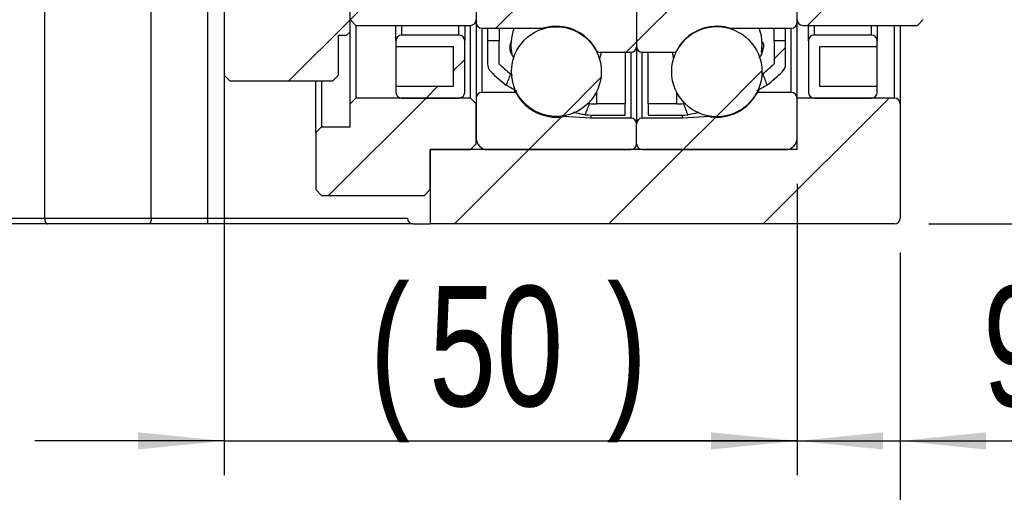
# Model space of a CAD drawing. Header units: millimetres. Extents: x 53 to 276, y 20 to 196.
# Tile 5 of 10: x 213 to 241, y 38 to 52. Entities that reach past the tile are written whole.
import ezdxf

# ---------------------------------------------------------------- set-up
doc = ezdxf.new("R2010")
doc.units = ezdxf.units.MM
doc.layers.add('FORMAT', color=7, linetype='Continuous')
doc.styles.add('SLDTEXTSTYLE0', font='TXT', dxfattribs={"width": 0.75})
doc.dimstyles.new('SLDDIMSTYLE2', dxfattribs={"dimtxt": 3.5, "dimasz": 2.5, "dimexe": 0, "dimexo": 0.0625, "dimgap": 0.875, "dimtad": 1, "dimlfac": 3, "dimrnd": 1e-09, "dimzin": 12, "dimdsep": 46, "dimtxsty": 'SLDTEXTSTYLE0', "dimsah": 1, "dimcen": 0.09, "dimadec": 0, "dimazin": 3, "dimtfac": 1, "dimtofl": 0, "dimtmove": 0, "dimatfit": 3, "dimfxl": 1, "dimfrac": 2, "dimtolj": 1, "dimtzin": 12, "dimarcsym": 0})
doc.dimstyles.new('SLDDIMSTYLE3', dxfattribs={"dimtxt": 3.5, "dimasz": 2.5, "dimexe": 0, "dimexo": 0.0625, "dimgap": 0.875, "dimtad": 1, "dimlfac": 3, "dimrnd": 1e-09, "dimzin": 12, "dimdsep": 46, "dimtxsty": 'SLDTEXTSTYLE0', "dimsah": 1, "dimcen": 0.09, "dimadec": 0, "dimazin": 3, "dimtfac": 1, "dimtmove": 0, "dimatfit": 0, "dimfxl": 1, "dimfrac": 2, "dimtolj": 1, "dimtzin": 12, "dimarcsym": 0})
doc.dimstyles.new('SLDDIMSTYLE7', dxfattribs={"dimtxt": 3.5, "dimasz": 2.5, "dimexe": 0, "dimexo": 0.0625, "dimgap": 0.875, "dimtad": 1, "dimlfac": 3, "dimrnd": 1e-09, "dimzin": 12, "dimdsep": 46, "dimtxsty": 'SLDTEXTSTYLE0', "dimsah": 1, "dimcen": 0.09, "dimadec": 0, "dimazin": 3, "dimtol": 1, "dimtp": 0.02, "dimtm": 0.02, "dimtfac": 1, "dimtmove": 0, "dimatfit": 0, "dimfxl": 1, "dimfrac": 2, "dimtolj": 1, "dimarcsym": 0})

# ---------------------------------------------------------------- blocks, each defined once
blk = doc.blocks.new('_D_13')
at = {"layer": 'FORMAT', "color": 7}
for p, q in [((218.634, 58.295), (218.634, 38.41)), ((235.3, 46.895), (235.3, 38.41)), ((218.634, 39.41), (213.134, 39.41)), ((218.634, 39.41), (235.3, 39.41)), ((235.3, 39.41), (240.8, 39.41))]:
    blk.add_line(p, q, dxfattribs=at)
for points in [[(218.634, 39.41), (216.134, 39.66), (216.134, 39.16)], [(235.3, 39.41), (237.8, 39.16), (237.8, 39.66)]]:
    blk.add_solid(points, dxfattribs=at)
at = {"layer": 'FORMAT', "color": 7, "char_height": 3.5, "attachment_point": 1, "style": 'SLDTEXTSTYLE0'}
for s, insert in [('(', (222.875, 43.922)), (')', (229.769, 43.922)), ('50', (224.596, 43.922))]:
    blk.add_mtext(s, dxfattribs=dict(at, insert=insert))
blk = doc.blocks.new('_D_14')
at = {"layer": 'FORMAT', "color": 7}
for p, q in [((235.3, 46.895), (235.3, 38.41)), ((238.3, 44.895), (238.3, 38.41)), ((235.3, 39.41), (229.8, 39.41)), ((235.3, 39.41), (238.3, 39.41)), ((238.3, 39.41), (243.292, 39.41))]:
    blk.add_line(p, q, dxfattribs=at)
for points in [[(235.3, 39.41), (232.8, 39.66), (232.8, 39.16)], [(238.3, 39.41), (240.8, 39.16), (240.8, 39.66)]]:
    blk.add_solid(points, dxfattribs=at)
at = {"layer": 'FORMAT', "color": 7, "insert": (240.706, 43.922), "char_height": 3.5, "attachment_point": 1, "style": 'SLDTEXTSTYLE0'}
blk.add_mtext('9', dxfattribs=at)
blk = doc.blocks.new('_D_15')
at = {"layer": 'FORMAT', "color": 7}
for p, q in [((238.3, 44.895), (238.3, 30.639)), ((196.967, 43.895), (196.967, 30.639)), ((196.967, 31.639), (238.3, 31.639))]:
    blk.add_line(p, q, dxfattribs=at)
for points in [[(196.967, 31.639), (199.467, 31.389), (199.467, 31.889)], [(238.3, 31.639), (235.8, 31.889), (235.8, 31.389)]]:
    blk.add_solid(points, dxfattribs=at)
at = {"layer": 'FORMAT', "color": 7, "insert": (211.695, 36.151), "char_height": 3.5, "attachment_point": 1, "style": 'SLDTEXTSTYLE0'}
blk.add_mtext('124', dxfattribs=at)
blk = doc.blocks.new('_D_17')
at = {"layer": 'FORMAT', "color": 7}
for p, q in [((254.967, 55.728), (254.967, 61.228)), ((240.787, 55.728), (255.967, 55.728)), ((254.967, 55.728), (254.967, 45.728)), ((239.134, 45.728), (255.967, 45.728)), ((254.967, 45.728), (254.967, 40.228))]:
    blk.add_line(p, q, dxfattribs=at)
for points in [[(254.967, 55.728), (255.217, 58.228), (254.717, 58.228)], [(254.967, 45.728), (254.717, 43.228), (255.217, 43.228)]]:
    blk.add_solid(points, dxfattribs=at)
at = {"layer": 'FORMAT', "color": 7, "char_height": 3.5, "attachment_point": 1, "rotation": 90, "style": 'SLDTEXTSTYLE0'}
for s, insert in [('±0.02', (250.455, 47.631)), ('30', (250.455, 41.147))]:
    blk.add_mtext(s, dxfattribs=dict(at, insert=insert))

msp = doc.modelspace()

# ---------------------------------------------------------------- hatches: boundary and pattern name
at = {"layer": 'FORMAT', "linetype": 'Continuous', "lineweight": 18}
h = msp.add_hatch(dxfattribs=at)
h.set_pattern_fill('ANSI31', color=256, style=0)
h.paths.add_polyline_path([(222.2002, 51.2283), (222.3002, 51.3283), (222.3002, 52.1616), (221.9002, 52.5616), (219.0336, 52.5616), (218.6336, 52.1616), (218.6336, 50.0616), (218.8002, 49.8949), (221.8002, 49.8949), (221.9669, 50.0616), (221.9669, 51.2283)], flags=0)
h = msp.add_hatch(dxfattribs=at)
h.set_pattern_fill('ANSI31', color=256, style=0)
edge = h.paths.add_edge_path(flags=0)
edge.add_line((222.4669, 52.3949), (222.3002, 52.2283))
edge.add_line((222.3002, 52.2283), (222.3002, 51.6783))
edge.add_line((222.3002, 51.6783), (222.4669, 51.5116))
edge.add_line((222.4669, 51.5116), (225.8002, 51.5116))
edge.add_arc((225.8002, 51.6783), 0.1667, 270, 360)
edge.add_line((225.9669, 51.6783), (225.9669, 52.2283))
edge.add_arc((225.8002, 52.2283), 0.1667, 0, 90)
edge.add_line((225.8002, 52.3949), (222.4669, 52.3949))
h = msp.add_hatch(dxfattribs=at)
h.set_pattern_fill('ANSI31', color=256, style=0)
edge = h.paths.add_edge_path(flags=0)
edge.add_line((230.3002, 52.3949), (226.1336, 52.3949))
edge.add_arc((226.1336, 52.2283), 0.1667, 90, 180)
edge.add_line((225.9669, 52.2283), (225.9669, 51.5949))
edge.add_arc((226.1336, 51.5949), 0.1667, 180, 270)
edge.add_line((226.1336, 51.4283), (227.9089, 51.4283))
edge.add_arc((227.9089, 51.4949), 0.0667, 270, 286.35809)
edge.add_arc((228.3002, 50.1616), 1.3229, 27.11462, 106.35809, ccw=False)
edge.add_arc((229.5371, 50.7949), 0.0667, 207.11462, 270)
edge.add_line((229.5371, 50.7283), (230.4669, 50.7283))
edge.add_arc((230.4669, 50.8949), 0.1667, 270, 360)
edge.add_line((230.6336, 50.8949), (230.6336, 52.0616))
edge.add_arc((230.3002, 52.0616), 0.3333, 360, 450)
h = msp.add_hatch(dxfattribs=at)
h.set_pattern_fill('ANSI31', color=256, style=0)
edge = h.paths.add_edge_path(flags=0)
edge.add_line((235.3002, 51.5949), (235.3002, 52.2283))
edge.add_arc((235.1336, 52.2283), 0.1667, 0, 90)
edge.add_line((235.1336, 52.3949), (230.9669, 52.3949))
edge.add_arc((230.9669, 52.0616), 0.3333, 90, 180)
edge.add_line((230.6336, 52.0616), (230.6336, 50.8949))
edge.add_arc((230.8002, 50.8949), 0.1667, 180, 270)
edge.add_line((230.8002, 50.7283), (231.73, 50.7283))
edge.add_arc((231.73, 50.7949), 0.0667, 270, 332.88538)
edge.add_arc((232.9669, 50.1616), 1.3229, 73.64191, 152.88538, ccw=False)
edge.add_arc((233.3583, 51.4949), 0.0667, 253.64191, 270)
edge.add_line((233.3583, 51.4283), (235.1336, 51.4283))
edge.add_arc((235.1336, 51.5949), 0.1667, 270, 360)
h = msp.add_hatch(dxfattribs=at)
h.set_pattern_fill('ANSI31', color=256, style=0)
edge = h.paths.add_edge_path(flags=0)
edge.add_line((238.9669, 52.2283), (238.8002, 52.3949))
edge.add_line((238.8002, 52.3949), (235.4669, 52.3949))
edge.add_arc((235.4669, 52.2283), 0.1667, 90, 180)
edge.add_line((235.3002, 52.2283), (235.3002, 51.6783))
edge.add_arc((235.4669, 51.6783), 0.1667, 180, 270)
edge.add_line((235.4669, 51.5116), (238.8002, 51.5116))
edge.add_line((238.8002, 51.5116), (238.9669, 51.6783))
edge.add_line((238.9669, 51.6783), (238.9669, 52.2283))
h = msp.add_hatch(dxfattribs=at)
h.set_pattern_fill('ANSI31', color=256, style=0)
edge = h.paths.add_edge_path(flags=0)
edge.add_arc((228.3002, 50.1654), 1.307, 0, 360)
h = msp.add_hatch(dxfattribs=at)
h.set_pattern_fill('ANSI31', color=256, style=0)
edge = h.paths.add_edge_path(flags=0)
edge.add_arc((232.9669, 50.1642), 1.3118, 0, 360)
h = msp.add_hatch(dxfattribs=at)
h.set_pattern_fill('ANSI31', color=256, style=0)
edge = h.paths.add_edge_path(flags=0)
edge.add_line((223.6336, 51.0616), (223.6336, 50.8949))
edge.add_line((223.6336, 50.8949), (225.3002, 50.8949))
edge.add_line((225.3002, 50.8949), (225.3002, 49.7283))
edge.add_line((225.3002, 49.7283), (223.6336, 49.7283))
edge.add_line((223.6336, 49.7283), (223.6336, 49.5616))
edge.add_arc((223.8002, 49.5616), 0.1667, 180, 270)
edge.add_line((223.8002, 49.3949), (225.4669, 49.3949))
edge.add_arc((225.4669, 49.5616), 0.1667, 270, 360)
edge.add_line((225.6336, 49.5616), (225.6336, 51.0616))
edge.add_arc((225.4669, 51.0616), 0.1667, 0, 90)
edge.add_line((225.4669, 51.2283), (223.8002, 51.2283))
edge.add_arc((223.8002, 51.0616), 0.1667, 90, 180)
h = msp.add_hatch(dxfattribs=at)
h.set_pattern_fill('ANSI31', color=256, style=0)
edge = h.paths.add_edge_path(flags=0)
edge.add_arc((226.6336, 50.3949), 0.3333, 180, 225.23973)
edge.add_arc((229.4669, 53.2521), 4.3571, 225.23973, 232.96914)
edge.add_ellipse((230.3815, 55.7283), major_axis=(-12.719, -33.9956), ratio=0.0344381, start_angle=349.23172, end_angle=349.79037, ccw=False)
edge.add_arc((229.4669, 53.2521), 4.0238, 225.23973, 231.52269, ccw=False)
edge.add_line((226.6336, 50.3949), (226.6336, 51.0616))
edge.add_line((226.6336, 51.0616), (226.3002, 51.0616))
edge.add_line((226.3002, 51.0616), (226.3002, 50.3949))
h = msp.add_hatch(dxfattribs=at)
h.set_pattern_fill('ANSI31', color=256, style=0)
edge = h.paths.add_edge_path(flags=0)
edge.add_ellipse((230.8856, 55.7283), major_axis=(15.2087, -40.6584), ratio=0.0287953, start_angle=10.2674, end_angle=10.82321, ccw=False)
edge.add_arc((231.8002, 53.2521), 4.3571, 307.11713, 314.76027)
edge.add_arc((234.6336, 50.3949), 0.3333, 314.76027, 360)
edge.add_line((234.9669, 50.3949), (234.9669, 51.0616))
edge.add_line((234.9669, 51.0616), (234.6336, 51.0616))
edge.add_line((234.6336, 51.0616), (234.6336, 50.3949))
edge.add_arc((231.8002, 53.2521), 4.0238, 308.56157, 314.76027, ccw=False)
h = msp.add_hatch(dxfattribs=at)
h.set_pattern_fill('ANSI31', color=256, style=0)
edge = h.paths.add_edge_path(flags=0)
edge.add_line((235.9669, 49.7283), (235.9669, 50.8949))
edge.add_line((235.9669, 50.8949), (237.6336, 50.8949))
edge.add_line((237.6336, 50.8949), (237.6336, 51.0616))
edge.add_arc((237.4669, 51.0616), 0.1667, 360, 450)
edge.add_line((237.4669, 51.2283), (235.8002, 51.2283))
edge.add_arc((235.8002, 51.0616), 0.1667, 90, 180)
edge.add_line((235.6336, 51.0616), (235.6336, 49.5616))
edge.add_arc((235.8002, 49.5616), 0.1667, 180, 270)
edge.add_line((235.8002, 49.3949), (237.4669, 49.3949))
edge.add_arc((237.4669, 49.5616), 0.1667, 270, 360)
edge.add_line((237.6336, 49.5616), (237.6336, 49.7283))
edge.add_line((237.6336, 49.7283), (235.9669, 49.7283))
h = msp.add_hatch(dxfattribs=at)
h.set_pattern_fill('ANSI31', color=256, style=0)
edge = h.paths.add_edge_path(flags=0)
edge.add_line((226.3002, 47.8949), (230.4669, 47.8949))
edge.add_arc((230.4669, 48.0616), 0.1667, 270, 360)
edge.add_line((230.6336, 48.0616), (230.6336, 48.6449))
edge.add_arc((230.4669, 48.6449), 0.1667, 0, 90)
edge.add_line((230.4669, 48.8116), (229.3002, 48.8116))
edge.add_line((229.3002, 48.8116), (228.5051, 48.8533))
edge.add_arc((228.5017, 48.7867), 0.0667, 87, 98.33471)
edge.add_arc((228.3002, 50.1616), 1.3229, 208.66974, 278.33471, ccw=False)
edge.add_arc((227.081, 49.4949), 0.0667, 28.66974, 90)
edge.add_line((227.081, 49.5616), (226.1336, 49.5616))
edge.add_arc((226.1336, 49.3949), 0.1667, 90, 180)
edge.add_line((225.9669, 49.3949), (225.9669, 48.2283))
edge.add_arc((226.3002, 48.2283), 0.3333, 180, 270)
h = msp.add_hatch(dxfattribs=at)
h.set_pattern_fill('ANSI31', color=256, style=0)
edge = h.paths.add_edge_path(flags=0)
edge.add_line((230.6336, 48.6449), (230.6336, 48.0616))
edge.add_arc((230.8002, 48.0616), 0.1667, 180, 270)
edge.add_line((230.8002, 47.8949), (234.9669, 47.8949))
edge.add_arc((234.9669, 48.2283), 0.3333, 270, 360)
edge.add_line((235.3002, 48.2283), (235.3002, 49.3949))
edge.add_arc((235.1336, 49.3949), 0.1667, 360, 450)
edge.add_line((235.1336, 49.5616), (234.1861, 49.5616))
edge.add_arc((234.1861, 49.4949), 0.0667, 90, 151.33026)
edge.add_arc((232.9669, 50.1616), 1.3229, 261.66529, 331.33026, ccw=False)
edge.add_arc((232.7655, 48.7867), 0.0667, 81.66529, 93)
edge.add_line((232.762, 48.8533), (231.9669, 48.8116))
edge.add_line((231.9669, 48.8116), (230.8002, 48.8116))
edge.add_arc((230.8002, 48.6449), 0.1667, 90, 180)
h = msp.add_hatch(dxfattribs=at)
h.set_pattern_fill('ANSI31', color=256, style=0)
h.paths.add_polyline_path([(222.4669, 49.3949), (222.3002, 49.2283), (222.3002, 48.5616), (221.4669, 48.5616), (221.3002, 48.3949), (221.3002, 46.7283), (221.4669, 46.5616), (224.4669, 46.5616), (224.6336, 46.7283), (224.6336, 47.8949), (225.8002, 47.8949), (225.9669, 48.0616), (225.9669, 49.2283), (225.8002, 49.3949)], flags=0)
h = msp.add_hatch(dxfattribs=at)
h.set_pattern_fill('ANSI31', color=256, style=0)
edge = h.paths.add_edge_path(flags=0)
edge.add_line((238.3002, 45.8949), (238.3002, 49.2283))
edge.add_arc((238.1336, 49.2283), 0.1667, 0, 90)
edge.add_line((238.1336, 49.3949), (235.3002, 49.3949))
edge.add_line((235.3002, 49.3949), (235.3002, 47.8949))
edge.add_line((235.3002, 47.8949), (224.6336, 47.8949))
edge.add_line((224.6336, 47.8949), (224.6336, 45.7283))
edge.add_line((224.6336, 45.7283), (238.1336, 45.7283))
edge.add_arc((238.1336, 45.8949), 0.1667, 270, 360)
h = msp.add_hatch(dxfattribs=at)
h.set_pattern_fill('ANSI31', color=256, style=0)
edge = h.paths.add_edge_path(flags=0)
edge.add_line((230.3002, 48.8949), (230.3002, 49.2283))
edge.add_line((230.3002, 49.2283), (229.4669, 49.2283))
edge.add_arc((229.4669, 53.2521), 4.0238, 267.12034, 270, ccw=False)
edge.add_ellipse((230.3815, 55.7283), major_axis=(-12.719, -33.9956), ratio=0.0344381, start_angle=10.19975, end_angle=10.75634, ccw=False)
edge.add_arc((229.4669, 53.2521), 4.3571, 265.70162, 270)
edge.add_line((229.4669, 48.8949), (230.3002, 48.8949))
h = msp.add_hatch(dxfattribs=at)
h.set_pattern_fill('ANSI31', color=256, style=0)
edge = h.paths.add_edge_path(flags=0)
edge.add_arc((231.8002, 53.2521), 4.0238, 270, 272.78243, ccw=False)
edge.add_line((231.8002, 49.2283), (230.9669, 49.2283))
edge.add_line((230.9669, 49.2283), (230.9669, 48.8949))
edge.add_line((230.9669, 48.8949), (231.8002, 48.8949))
edge.add_arc((231.8002, 53.2521), 4.3571, 270, 274.19958)
edge.add_ellipse((230.8856, 55.7283), major_axis=(15.2087, -40.6584), ratio=0.0287953, start_angle=349.18854, end_angle=349.74233, ccw=False)

# ---------------------------------------------------------------- linework, layer by layer
at = {"color": 7, "linetype": 'Continuous', "lineweight": 25}
for p, q in [((213.4156, 58.8949), (213.4156, 45.8949)), ((216.5182, 45.8949), (216.5182, 58.8949)), ((218.1511, 58.8949), (218.1511, 45.8949)), ((218.6336, 52.1616), (218.6336, 50.0616)), ((222.3002, 51.3283), (222.3002, 52.1616)), ((225.9669, 52.2283), (225.9669, 51.5949)), ((235.3002, 51.5949), (235.3002, 52.2283)), ((230.6336, 52.0616), (230.6336, 50.8949)), ((222.4669, 51.5116), (222.3002, 51.6783)), ((225.9669, 51.5949), (225.9669, 49.3949)), ((235.3002, 49.3949), (235.3002, 51.5949)), ((238.9669, 51.6783), (238.8002, 51.5116)), ((222.3002, 51.3283), (222.2002, 51.2283)), ((222.3002, 49.2283), (222.3002, 51.3283)), ((222.4669, 51.5116), (222.4669, 49.3949)), ((222.4669, 51.5116), (225.8002, 51.5116)), ((223.6336, 51.0616), (223.6336, 51.5116)), ((225.6336, 51.5116), (225.6336, 51.0616)), ((225.8002, 49.3949), (225.8002, 51.5116)), ((226.1336, 51.4283), (227.9089, 51.4283)), ((226.3002, 51.4283), (226.3002, 51.0616)), ((226.6336, 51.4283), (226.6336, 51.0616)), ((233.3583, 51.4283), (235.1336, 51.4283)), ((234.6336, 51.0616), (234.6336, 51.4283)), ((234.9669, 51.0616), (234.9669, 51.4283)), ((235.4669, 51.5116), (238.8002, 51.5116)), ((235.6336, 51.0616), (235.6336, 51.5116)), ((237.6336, 51.5116), (237.6336, 51.0616)), ((238.3002, 51.5116), (238.3002, 49.2283)), ((221.9669, 51.2283), (222.2002, 51.2283)), ((221.9669, 50.0616), (221.9669, 51.2283)), ((223.6336, 51.0616), (223.6336, 50.8949)), ((225.4669, 51.2283), (223.8002, 51.2283)), ((225.6336, 49.5616), (225.6336, 51.0616)), ((226.3002, 51.0616), (226.3002, 50.3949)), ((226.6336, 51.0616), (226.3002, 51.0616)), ((226.6336, 50.3949), (226.6336, 51.0616)), ((234.6336, 51.0616), (234.6336, 50.3949)), ((234.9669, 51.0616), (234.6336, 51.0616)), ((234.9669, 50.3949), (234.9669, 51.0616)), ((235.6336, 51.0616), (235.6336, 49.5616)), ((237.4669, 51.2283), (235.8002, 51.2283)), ((237.6336, 50.8949), (237.6336, 51.0616)), ((223.6336, 50.8949), (225.3002, 50.8949)), ((223.6336, 50.8949), (223.6336, 49.7283)), ((225.3002, 50.8949), (225.3002, 49.7283)), ((229.5371, 50.7283), (230.4669, 50.7283)), ((230.3002, 50.7283), (230.3002, 49.2283)), ((230.6336, 50.8949), (230.6336, 48.6449)), ((230.8002, 50.7283), (231.73, 50.7283)), ((230.9669, 49.2283), (230.9669, 50.7283)), ((234.2688, 50.7204), (234.2898, 50.955)), ((235.9669, 50.8949), (237.6336, 50.8949)), ((235.9669, 49.7283), (235.9669, 50.8949)), ((237.6336, 49.7283), (237.6336, 50.8949)), ((218.8002, 49.8949), (218.6336, 50.0616)), ((218.8002, 49.8949), (221.8002, 49.8949)), ((221.3002, 48.3949), (221.3002, 49.8949)), ((221.4669, 49.8949), (221.4669, 48.5616)), ((221.9669, 50.0616), (221.8002, 49.8949)), ((226.9633, 50.102), (227.0206, 50.0639)), ((223.6336, 49.7283), (223.6336, 49.5616)), ((225.3002, 49.7283), (223.6336, 49.7283)), ((227.081, 49.5616), (226.1336, 49.5616)), ((235.1336, 49.5616), (234.1861, 49.5616)), ((237.6336, 49.7283), (235.9669, 49.7283)), ((237.6336, 49.5616), (237.6336, 49.7283)), ((222.3002, 49.2283), (222.4669, 49.3949)), ((225.8002, 49.3949), (222.4669, 49.3949)), ((223.8002, 49.3949), (225.4669, 49.3949)), ((225.8002, 49.3949), (225.9669, 49.2283)), ((225.9669, 49.3949), (225.9669, 48.2283)), ((235.3002, 47.8949), (235.3002, 49.3949)), ((238.1336, 49.3949), (235.3002, 49.3949)), ((235.3002, 48.2283), (235.3002, 49.3949)), ((235.8002, 49.3949), (237.4669, 49.3949)), ((222.3002, 48.5616), (222.3002, 49.2283)), ((225.9669, 48.0616), (225.9669, 49.2283)), ((230.3002, 49.2283), (229.4669, 49.2283)), ((230.3002, 48.8949), (230.3002, 49.2283)), ((231.8002, 49.2283), (230.9669, 49.2283)), ((230.9669, 49.2283), (230.9669, 48.8949)), ((231.9956, 49.233), (232.0625, 49.2433)), ((238.3002, 49.2283), (238.3002, 45.8949)), ((229.3002, 48.8116), (228.5051, 48.8533)), ((229.3002, 48.8981), (229.3002, 48.8116)), ((230.4669, 48.8116), (229.3002, 48.8116)), ((229.4669, 48.8949), (230.3002, 48.8949)), ((231.9669, 48.8116), (230.8002, 48.8116)), ((230.9669, 48.8949), (231.8002, 48.8949)), ((231.9669, 48.8116), (231.9669, 48.8981)), ((232.762, 48.8533), (231.9669, 48.8116)), ((221.3002, 48.3949), (221.4669, 48.5616)), ((221.4669, 48.5616), (222.3002, 48.5616)), ((230.6336, 48.0616), (230.6336, 48.6449)), ((221.3002, 48.3949), (221.3002, 46.7283)), ((224.6336, 47.8949), (225.8002, 47.8949)), ((224.6336, 46.7283), (224.6336, 47.8949)), ((224.6336, 47.8949), (224.6336, 45.7283)), ((235.3002, 47.8949), (224.6336, 47.8949)), ((225.9669, 48.0616), (225.8002, 47.8949)), ((226.3002, 47.8949), (230.4669, 47.8949)), ((230.8002, 47.8949), (234.9669, 47.8949)), ((221.4669, 46.5616), (221.3002, 46.7283)), ((224.6336, 46.7283), (224.4669, 46.5616)), ((221.4669, 46.5616), (224.4669, 46.5616)), ((211.7827, 45.8949), (213.4156, 45.8949)), ((213.4156, 45.8949), (216.5182, 45.8949)), ((216.5182, 45.8949), (218.1511, 45.8949)), ((218.1511, 45.8949), (218.1511, 45.7283)), ((218.1511, 45.8949), (223.9669, 45.8949)), ((213.4973, 45.7283), (211.7827, 45.7283)), ((216.4365, 45.7283), (213.4973, 45.7283)), ((218.1511, 45.7283), (216.4365, 45.7283)), ((224.1336, 45.7283), (218.1511, 45.7283)), ((224.1336, 45.7283), (224.6336, 45.7283)), ((238.1336, 45.7283), (224.6336, 45.7283))]:
    msp.add_line(p, q, dxfattribs=at)
at = {"color": 8, "linetype": 'Continuous', "lineweight": 25}
for p, q in [((223.8002, 51.5116), (223.8002, 51.2283)), ((225.4669, 51.2283), (225.4669, 51.5116)), ((226.1336, 51.4283), (226.1336, 49.5616)), ((235.1336, 49.5616), (235.1336, 51.4283)), ((235.8002, 51.5116), (235.8002, 51.2283)), ((237.4669, 51.2283), (237.4669, 51.5116)), ((238.1336, 49.3949), (238.1336, 51.5116)), ((230.4669, 50.7283), (230.4669, 48.8116)), ((230.8002, 48.8116), (230.8002, 50.7283)), ((227.081, 49.6306), (227.081, 49.5616)), ((227.1395, 49.5646), (227.1395, 49.5269)), ((229.4669, 49.5762), (229.4669, 49.2283)), ((231.8002, 49.2283), (231.8002, 49.5645)), ((234.1276, 49.5269), (234.1276, 49.553)), ((234.1861, 49.5616), (234.1861, 49.6221)), ((228.492, 48.8725), (228.492, 48.8526)), ((228.5051, 48.8745), (228.5051, 48.8533)), ((232.762, 48.8533), (232.762, 48.8685)), ((232.7751, 48.8526), (232.7751, 48.8665))]:
    msp.add_line(p, q, dxfattribs=at)
at = {"color": 7, "linetype": 'Continuous', "lineweight": 25, "flags": 128}
for points in [[(234.2898, 50.955), (234.2659, 51.2053), (234.2023, 51.4283)], [(229.5569, 50.5245), (229.5992, 50.6874), (229.6064, 50.7283)], [(231.6636, 50.7283), (231.6976, 50.5823), (231.7104, 50.5411)], [(213.4156, 45.8949), (213.4172, 45.8624), (213.4219, 45.8311), (213.4294, 45.8023), (213.4396, 45.7771), (213.4519, 45.7563), (213.466, 45.7409), (213.4814, 45.7315), (213.4973, 45.7283)], [(216.5182, 45.8949), (216.5166, 45.8624), (216.5119, 45.8311), (216.5044, 45.8023), (216.4942, 45.7771), (216.4819, 45.7563), (216.4678, 45.7409), (216.4524, 45.7315), (216.4365, 45.7283)]]:
    msp.add_lwpolyline(points, dxfattribs=at)
at = {"color": 7, "linetype": 'Continuous', "lineweight": 25}
for centre, radius in [((228.3002, 50.1654), 1.307), ((232.9669, 50.1642), 1.3118)]:
    msp.add_circle(centre, radius, dxfattribs=at)
for centre, radius, start, end in [((225.8002, 51.6783), 0.1667, 270, 0), ((226.1336, 51.5949), 0.1667, 180, 270), ((235.1336, 51.5949), 0.1667, 270, 360), ((235.4669, 51.6783), 0.1667, 180, 270), ((228.3002, 50.9378), 1.3229, 158.23852, 192.31952), ((227.9089, 51.4949), 0.0667, 270, 286.35809), ((228.3002, 50.1616), 1.3229, 27.11462, 106.35809), ((232.9669, 50.1616), 1.3229, 73.64191, 152.88538), ((233.3583, 51.4949), 0.0667, 253.64191, 270), ((223.8002, 51.0616), 0.1667, 90, 180), ((225.4669, 51.0616), 0.1667, 0, 90), ((235.8002, 51.0616), 0.1667, 90, 180), ((237.4669, 51.0616), 0.1667, 0, 90), ((229.5371, 50.7949), 0.0667, 207.11462, 270), ((230.4669, 50.8949), 0.1667, 270, 0), ((230.8002, 50.8949), 0.1667, 180, 270), ((231.73, 50.7949), 0.0667, 270, 332.88538), ((226.6336, 50.3949), 0.3333, 180, 225.23973), ((229.4669, 53.2521), 4.3571, 225.23973, 232.96914), ((229.4669, 53.2521), 4.0238, 225.23973, 231.52269), ((231.8002, 53.2521), 4.0238, 308.56157, 314.76027), ((231.8002, 53.2521), 4.3571, 307.11713, 314.76027), ((234.6336, 50.3949), 0.3333, 314.76027, 0), ((223.8002, 49.5616), 0.1667, 180, 270), ((225.4669, 49.5616), 0.1667, 270, 0), ((226.1336, 49.3949), 0.1667, 90, 180), ((227.081, 49.4949), 0.0667, 28.66974, 90), ((234.1861, 49.4949), 0.0667, 90, 151.33026), ((235.1336, 49.3949), 0.1667, 0, 90), ((235.8002, 49.5616), 0.1667, 180, 270), ((237.4669, 49.5616), 0.1667, 270, 0), ((228.3002, 50.1616), 1.3229, 208.66974, 278.33471), ((232.9669, 50.1616), 1.3229, 261.66529, 331.33026), ((238.1336, 49.2283), 0.1667, 0, 90), ((229.4669, 53.2521), 4.0238, 267.12034, 270), ((231.8002, 53.2521), 4.0238, 270, 272.78243), ((228.5017, 48.7867), 0.0667, 87, 98.33471), ((229.4669, 53.2521), 4.3571, 265.70162, 270), ((230.4669, 48.6449), 0.1667, 0, 90), ((230.8002, 48.6449), 0.1667, 90, 180), ((231.8002, 53.2521), 4.3571, 270, 274.19958), ((232.7655, 48.7867), 0.0667, 81.66529, 93), ((226.3002, 48.2283), 0.3333, 180, 270), ((234.9669, 48.2283), 0.3333, 270, 0), ((230.4669, 48.0616), 0.1667, 270, 0), ((230.8002, 48.0616), 0.1667, 180, 270), ((224.1336, 45.8949), 0.1667, 180, 270), ((238.1336, 45.8949), 0.1667, 270, 0)]:
    msp.add_arc(centre, radius, start, end, dxfattribs=at)
for centre, major_axis, ratio, start_param, end_param in [((230.3815, 55.7283), (-12.719, -33.9956), 0.0344381, 4.8915232, 4.9013226), ((230.8856, 55.7283), (15.2087, -40.6584), 0.0287953, 1.4131507, 1.4213012), ((230.3815, 55.7283), (-12.719, -33.9956), 0.0344381, 1.3816801, 1.3914629), ((230.8856, 55.7283), (15.2087, -40.6584), 0.0287953, 4.8620481, 4.8701848)]:
    msp.add_ellipse(centre, major_axis=major_axis, ratio=ratio, start_param=start_param, end_param=end_param, dxfattribs=at)
for points, knots in [([(227.0754, 50.5496), (227.064, 50.5653), (226.9879, 50.67), (226.931, 50.8447), (226.9638, 50.9588), (226.9789, 51.0113)], [0, 0, 0, 0, 0.0871095, 0.5802758, 1, 1, 1, 1]), ([(234.2954, 51.0355), (234.2955, 51.0354), (234.3408, 50.9896), (234.3121, 50.8297), (234.275, 50.6618), (234.201, 50.5717), (234.2003, 50.5708)], [0, 0, 0, 0, 0.0001418, 0.498929, 0.9950744, 1, 1, 1, 1]), ([(227.1487, 49.5979), (227.1427, 49.6008), (227.0341, 49.6534), (226.9213, 49.7215), (226.8659, 49.7584), (226.8428, 49.7737)], [0, 0, 0, 0, 0.0332583, 0.5969957, 1, 1, 1, 1]), ([(234.4295, 49.7777), (234.4279, 49.7764), (234.4135, 49.7658), (234.3469, 49.7247), (234.2455, 49.6636), (234.1359, 49.6108), (234.1276, 49.6068)], [0, 0, 0, 0, 0.0471014, 0.406214, 0.9551282, 1, 1, 1, 1]), ([(229.1403, 48.9072), (229.123, 48.9093), (229.071, 48.9156), (228.9563, 48.9365), (228.8232, 48.9724), (228.7952, 48.98)], [0, 0, 0, 0, 0.2821442, 0.8491371, 1, 1, 1, 1]), ([(229.1949, 49.243), (229.2051, 49.241), (229.2422, 49.2338), (229.2553, 49.2335), (229.2647, 49.2333)], [0, 0, 0, 0, 0.2758458, 1, 1, 1, 1]), ([(232.4534, 48.9786), (232.4374, 48.9742), (232.3149, 48.9404), (232.1946, 48.917), (232.1405, 48.9096), (232.1193, 48.9066)], [0, 0, 0, 0, 0.0839441, 0.6404807, 1, 1, 1, 1])]:
    msp.add_open_spline(points, degree=3, knots=knots, dxfattribs=at)

# ---------------------------------------------------------------- dimensions: what is measured, and where the dimension line sits
at = {"layer": 'FORMAT', "color": 7}
dim = msp.add_linear_dim(base=(254.9669, 45.7283), p1=(239.787, 55.7283), p2=(238.1336, 45.7283), angle=90, dimstyle='SLDDIMSTYLE7', dxfattribs=at)
dim.commit()
dim.dimension.update_dxf_attribs({"geometry": '_D_17', "text_midpoint": (254.9669, 50.1858), "dimtype": 160})
dim = msp.add_linear_dim(base=(235.3002, 39.4099), p1=(218.6336, 59.2949), p2=(235.3002, 47.8949), text='(<>)', dimstyle='SLDDIMSTYLE3', dxfattribs=at)
dim.commit()
dim.dimension.update_dxf_attribs({"geometry": '_D_13', "text_midpoint": (227.1824, 39.4099), "dimtype": 160})
for base, p1, dimstyle, picture, middle in [((238.3002, 39.4099), (235.3002, 47.8949), 'SLDDIMSTYLE3', '_D_14', (241.9989, 39.4099)), ((238.3002, 31.6391), (196.9669, 44.8949), 'SLDDIMSTYLE2', '_D_15', (215.5746, 31.6391))]:
    dim = msp.add_linear_dim(base=base, p1=p1, p2=(238.3002, 45.8949), dimstyle=dimstyle, dxfattribs=at)
    dim.commit()
    dim.dimension.update_dxf_attribs({"geometry": picture, "text_midpoint": middle, "dimtype": 160})

doc.saveas('drawing.dxf')
